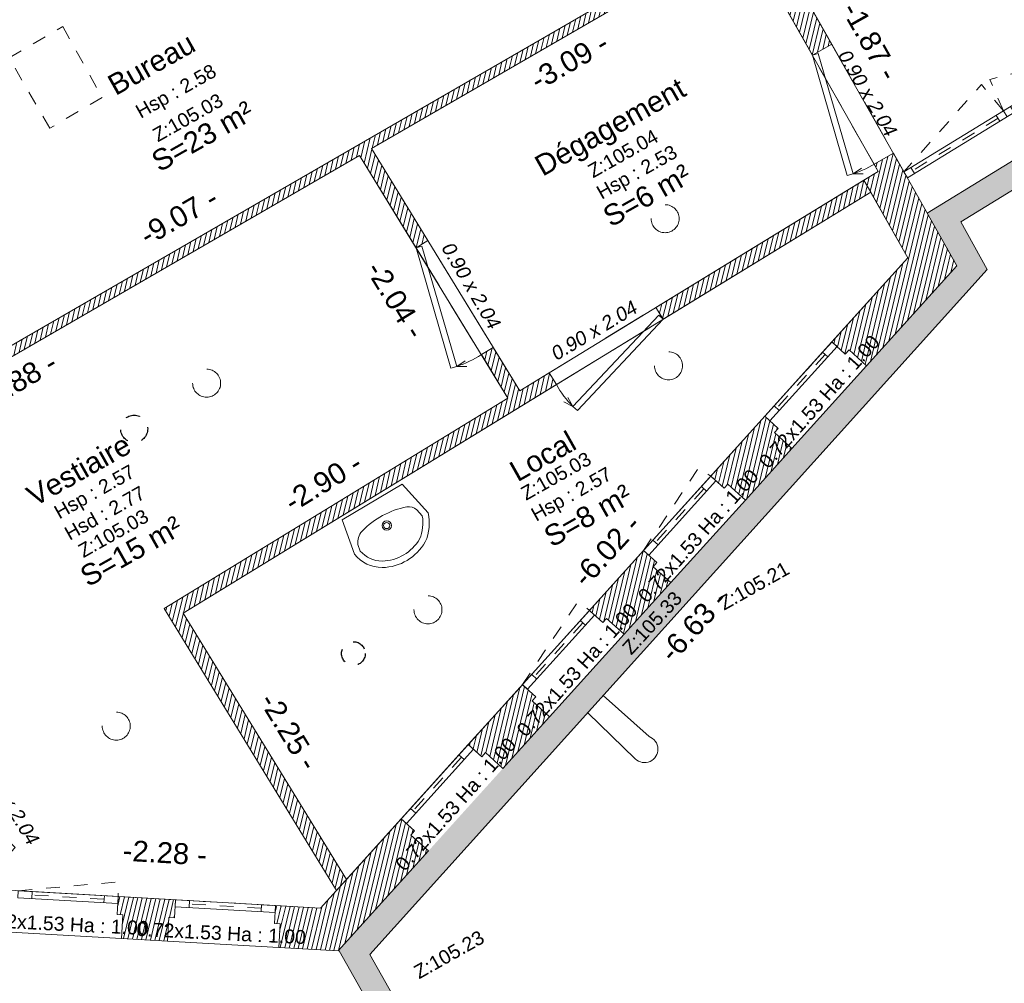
# Model space of a CAD drawing. Header units: metres. Extents: x 1525456 to 1525560, y 4222363 to 4222397.
# Tile 3 of 16: x 1525461 to 1525468, y 4222370 to 4222377. Entities that reach past the tile are written whole.
import ezdxf
from ezdxf.enums import TextEntityAlignment as Align

# ---------------------------------------------------------------- set-up
doc = ezdxf.new("R2010")
doc.units = ezdxf.units.M
doc.header["$LTSCALE"] = 0.1
doc.header["$PDMODE"] = 34
doc.header["$PDSIZE"] = 0.1
for name, pattern in [('ACAD_ISO07W100', [3, 0, -3]), ('BAZ_MUR-interrompu', [0.2, 0.05, -0.1, 0.05]), ('CACHE', [9.525, 6.35, -3.175]), ('CACHE2', [4.7625, 3.175, -1.5875])]:
    doc.linetypes.add(name, pattern=pattern)
doc.layers.get('0').update_dxf_attribs({"lineweight": 9})
doc.layers.get('Defpoints').update_dxf_attribs({"lineweight": 9})
doc.layers.add('0_Contours', color=6, linetype='Continuous', lineweight=9, plot=False)
for name, color, linetype, lineweight in [('0_Cotation', 142, 'CACHE2', 9), ('0_cotation surfaces', 152, 'Continuous', 9), ('Fenêtre', 39, 'Continuous', 9), ('Hauteur allège', 153, 'Continuous', 9), ('Mobilier', 251, 'Continuous', 9), ('Mur', 7, 'Continuous', 9), ('Mur-bas', 250, 'Continuous', 9), ('Mur-hachures', 254, 'Continuous', 9), ('Porte', 39, 'Continuous', 9), ('Poutre', 253, 'CACHE2', 9), ('Réseau_Divers', 11, 'Continuous', 9), ('Réseau_Eclairage_Symbole', 242, 'CACHE2', 9), ('Texte-Altitude', 115, 'Continuous', 9), ('Texte-hauteur', 112, 'CACHE', 9), ('Texte-Pièce', 166, 'Continuous', 9)]:
    doc.layers.add(name, color=color, linetype=linetype, lineweight=lineweight)
doc.layers.add('Réseau_Ventillation_clim_Symbole', color=143, linetype='Continuous')
doc.styles.add('ARIAL', font='arial.ttf')
doc.styles.add('BAZ_CALIBRI_LT', font='calibril.ttf')
doc.styles.add('BAZ_CALIBRI_LT_IT', font='arial.ttf', dxfattribs={"oblique": 9})
doc.styles.get("Standard").update_dxf_attribs({"font": 'arial.ttf'})
doc.dimstyles.new('Cotation', dxfattribs={"dimtxt": 0.18, "dimasz": 0.1, "dimexe": 0.18, "dimexo": 0.2, "dimgap": 0.09, "dimtad": 0, "dimzin": 0, "dimdsep": 46, "dimtxsty": 'ARIAL', "dimblk1": 'OBLIQUE', "dimblk2": 'OBLIQUE', "dimsah": 1, "dimcen": 0.09, "dimse1": 1, "dimse2": 1, "dimsd1": 1, "dimsd2": 1, "dimclrd": 252, "dimaunit": 2, "dimadec": 3, "dimazin": 0, "dimtfac": 1, "dimtix": 1, "dimtofl": 0, "dimtmove": 0, "dimatfit": 3, "dimldrblk": 'OBLIQUE', "dimfxl": 1, "dimtolj": 1, "dimtzin": 0, "dimarcsym": 0})
pattern_1 = [(76.5, (0, 0), (-0.03087274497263, 0.00741189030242), [])]

# ---------------------------------------------------------------- blocks, each defined once
blk = doc.blocks.new('*U122')
at = {"color": 0, "linetype": 'Continuous'}
blk.add_lwpolyline([(0.72, -0.05), (0, -0.05), (0, 0), (0.72, 0)], close=True, dxfattribs=at)
at = {"linetype": 'BAZ_MUR-interrompu', "ltscale": 2, "flags": 128}
blk.add_lwpolyline([(0.72, -0.05), (0.0076, -0.1546), (0, -0.05)], dxfattribs=at)
at = {"flags": 128}
blk.add_lwpolyline([(0.72, -0.05), (0, -0.05)], dxfattribs=at)
at = {"color": 0, "linetype": 'Continuous'}
for points in [[(0.1, 0), (0.1, -0.05)], [(0.62, 0), (0.62, -0.05)]]:
    blk.add_lwpolyline(points, dxfattribs=at)
at = {"color": 0, "linetype": 'ACAD_ISO07W100', "ltscale": 0.01}
blk.add_lwpolyline([(0.1, -0.025), (0.62, -0.025)], dxfattribs=at)
at = {"layer": 'Hauteur allège', "style": 'BAZ_CALIBRI_LT'}
blk.add_attdef('DIM', text='', height=0.1, rotation=180.45777, dxfattribs=at).set_placement((0.3788, 0.1202), align=Align.TOP_CENTER)
at = {"layer": 'Hauteur allège', "style": 'BAZ_CALIBRI_LT', "flags": 5}
for tag, p in [('HAUTEUR', (1.767, 0.1325)), ('ALLEGE', (1.7685, 0.0115))]:
    blk.add_attdef(tag, p, '', height=0.1, dxfattribs=at)
blk = doc.blocks.new('*U168')
at = {"color": 0, "linetype": 'Continuous'}
blk.add_lwpolyline([(0.72, -0.05), (0, -0.05), (0, 0), (0.72, 0)], close=True, dxfattribs=at)
at = {"linetype": 'BAZ_MUR-interrompu', "ltscale": 2, "flags": 128}
blk.add_lwpolyline([(0.72, -0.05), (0.1, -0.05), (0, -0.05)], dxfattribs=at)
at = {"flags": 128}
blk.add_lwpolyline([(0.72, -0.05), (0, -0.05)], dxfattribs=at)
at = {"color": 0, "linetype": 'Continuous'}
for points in [[(0.1, 0), (0.1, -0.05)], [(0.62, 0), (0.62, -0.05)]]:
    blk.add_lwpolyline(points, dxfattribs=at)
at = {"color": 0, "linetype": 'ACAD_ISO07W100', "ltscale": 0.01}
blk.add_lwpolyline([(0.1, -0.025), (0.62, -0.025)], dxfattribs=at)
at = {"layer": 'Hauteur allège', "style": 'BAZ_CALIBRI_LT'}
blk.add_attdef('DIM', text='', height=0.1, rotation=180.45777, dxfattribs=at).set_placement((0.3788, 0.1202), align=Align.TOP_CENTER)
at = {"layer": 'Hauteur allège', "style": 'BAZ_CALIBRI_LT', "flags": 5}
for tag, p in [('HAUTEUR', (1.767, 0.1325)), ('ALLEGE', (1.7685, 0.0115))]:
    blk.add_attdef(tag, p, '', height=0.1, dxfattribs=at)
blk = doc.blocks.new('*U172')
at = {"color": 0, "linetype": 'Continuous'}
blk.add_lwpolyline([(0.72, -0.05), (0, -0.05), (0, 0), (0.72, 0)], close=True, dxfattribs=at)
at = {"linetype": 'BAZ_MUR-interrompu', "ltscale": 2, "flags": 128}
blk.add_lwpolyline([(0.72, -0.05), (0.1, -0.05), (0, -0.05)], dxfattribs=at)
at = {"flags": 128}
blk.add_lwpolyline([(0.72, -0.05), (0, -0.05)], dxfattribs=at)
at = {"color": 0, "linetype": 'Continuous'}
for points in [[(0.1, 0), (0.1, -0.05)], [(0.62, 0), (0.62, -0.05)]]:
    blk.add_lwpolyline(points, dxfattribs=at)
at = {"color": 0, "linetype": 'ACAD_ISO07W100', "ltscale": 0.01}
blk.add_lwpolyline([(0.1, -0.025), (0.62, -0.025)], dxfattribs=at)
at = {"layer": 'Hauteur allège', "style": 'BAZ_CALIBRI_LT'}
blk.add_attdef('DIM', text='', height=0.1, rotation=180.45777, dxfattribs=at).set_placement((0.3788, 0.1202), align=Align.TOP_CENTER)
at = {"layer": 'Hauteur allège', "style": 'BAZ_CALIBRI_LT', "flags": 5}
for tag, p in [('HAUTEUR', (1.767, 0.1325)), ('ALLEGE', (1.7685, 0.0115))]:
    blk.add_attdef(tag, p, '', height=0.1, dxfattribs=at)
blk = doc.blocks.new('*U173')
at = {"color": 0, "linetype": 'Continuous'}
blk.add_lwpolyline([(0.72, -0.05), (0, -0.05), (0, 0), (0.72, 0)], close=True, dxfattribs=at)
at = {"linetype": 'BAZ_MUR-interrompu', "ltscale": 2, "flags": 128}
blk.add_lwpolyline([(0.72, -0.05), (0.0076, -0.1546), (0, -0.05)], dxfattribs=at)
at = {"flags": 128}
blk.add_lwpolyline([(0.72, -0.05), (0, -0.05)], dxfattribs=at)
at = {"color": 0, "linetype": 'Continuous'}
for points in [[(0.1, 0), (0.1, -0.05)], [(0.62, 0), (0.62, -0.05)]]:
    blk.add_lwpolyline(points, dxfattribs=at)
at = {"color": 0, "linetype": 'ACAD_ISO07W100', "ltscale": 0.01}
blk.add_lwpolyline([(0.1, -0.025), (0.62, -0.025)], dxfattribs=at)
at = {"layer": 'Hauteur allège', "style": 'BAZ_CALIBRI_LT'}
blk.add_attdef('DIM', text='', height=0.1, rotation=180.45777, dxfattribs=at).set_placement((0.3788, 0.1202), align=Align.TOP_CENTER)
at = {"layer": 'Hauteur allège', "style": 'BAZ_CALIBRI_LT', "flags": 5}
for tag, p in [('HAUTEUR', (1.767, 0.1325)), ('ALLEGE', (1.7685, 0.0115))]:
    blk.add_attdef(tag, p, '', height=0.1, dxfattribs=at)
blk = doc.blocks.new('*U174')
at = {"color": 0, "linetype": 'Continuous'}
blk.add_lwpolyline([(0.72, -0.05), (0, -0.05), (0, 0), (0.72, 0)], close=True, dxfattribs=at)
at = {"linetype": 'BAZ_MUR-interrompu', "ltscale": 2, "flags": 128}
blk.add_lwpolyline([(0.72, -0.05), (0.0076, -0.1546), (0, -0.05)], dxfattribs=at)
at = {"flags": 128}
blk.add_lwpolyline([(0.72, -0.05), (0, -0.05)], dxfattribs=at)
at = {"color": 0, "linetype": 'Continuous'}
for points in [[(0.1, 0), (0.1, -0.05)], [(0.62, 0), (0.62, -0.05)]]:
    blk.add_lwpolyline(points, dxfattribs=at)
at = {"color": 0, "linetype": 'ACAD_ISO07W100', "ltscale": 0.01}
blk.add_lwpolyline([(0.1, -0.025), (0.62, -0.025)], dxfattribs=at)
at = {"layer": 'Hauteur allège', "style": 'BAZ_CALIBRI_LT'}
blk.add_attdef('DIM', text='', height=0.1, rotation=180.45777, dxfattribs=at).set_placement((0.3788, 0.1202), align=Align.TOP_CENTER)
at = {"layer": 'Hauteur allège', "style": 'BAZ_CALIBRI_LT', "flags": 5}
for tag, p in [('HAUTEUR', (1.767, 0.1325)), ('ALLEGE', (1.7685, 0.0115))]:
    blk.add_attdef(tag, p, '', height=0.1, dxfattribs=at)
blk = doc.blocks.new('*U171')
at = {"color": 0, "linetype": 'Continuous'}
blk.add_lwpolyline([(0.72, -0.05), (0, -0.05), (0, 0), (0.72, 0)], close=True, dxfattribs=at)
at = {"linetype": 'BAZ_MUR-interrompu', "ltscale": 2, "flags": 128}
blk.add_lwpolyline([(0.72, -0.05), (0.1, -0.05), (0, -0.05)], dxfattribs=at)
at = {"flags": 128}
blk.add_lwpolyline([(0.72, -0.05), (0, -0.05)], dxfattribs=at)
at = {"color": 0, "linetype": 'Continuous'}
for points in [[(0.1, 0), (0.1, -0.05)], [(0.62, 0), (0.62, -0.05)]]:
    blk.add_lwpolyline(points, dxfattribs=at)
at = {"color": 0, "linetype": 'ACAD_ISO07W100', "ltscale": 0.01}
blk.add_lwpolyline([(0.1, -0.025), (0.62, -0.025)], dxfattribs=at)
at = {"layer": 'Hauteur allège', "style": 'BAZ_CALIBRI_LT'}
blk.add_attdef('DIM', text='', height=0.1, rotation=180.45777, dxfattribs=at).set_placement((0.3788, 0.1202), align=Align.TOP_CENTER)
at = {"layer": 'Hauteur allège', "style": 'BAZ_CALIBRI_LT', "flags": 5}
for tag, p in [('HAUTEUR', (1.767, 0.1325)), ('ALLEGE', (1.7685, 0.0115))]:
    blk.add_attdef(tag, p, '', height=0.1, dxfattribs=at)
blk = doc.blocks.new('*U175')
at = {"color": 0, "linetype": 'Continuous'}
blk.add_lwpolyline([(1.68, -0.05), (0, -0.05), (0, 0), (1.68, 0)], close=True, dxfattribs=at)
at = {"linetype": 'BAZ_MUR-interrompu', "ltscale": 0.5, "flags": 128}
for points in [[(0.84, -0.05), (0.8037, -0.2941), (0, -0.05)], [(0.84, -0.05), (0.8763, -0.2941), (1.68, -0.05)]]:
    blk.add_lwpolyline(points, dxfattribs=at)
at = {"color": 0, "linetype": 'Continuous'}
for points in [[(0.06, 0), (0.06, -0.05)], [(0.78, -0.05), (0.78, 0)], [(0.9, 0), (0.9, -0.05)], [(1.62, 0), (1.62, -0.05)]]:
    blk.add_lwpolyline(points, dxfattribs=at)
at = {"color": 0, "linetype": 'ACAD_ISO07W100', "ltscale": 0.01}
for points in [[(0.06, -0.025), (0.78, -0.025)], [(0.9, -0.025), (1.62, -0.025)]]:
    blk.add_lwpolyline(points, dxfattribs=at)
at = {"color": 0, "linetype": 'Continuous', "transparency": 33554559}
blk.add_lwpolyline([(0.84, -0.05), (0.84, 0)], dxfattribs=at)
blk = doc.blocks.new('*U26')
at = {"layer": 'Porte', "linetype": 'Continuous', "flags": 128}
for points in [[(0, 0), (0.8102, 0.2216)], [(0.8102, 0.2216), (0.821, 0.1823)], [(0.821, 0.1823), (0.0108, -0.0393)], [(0.821, 0.1823), (0.8189, 0.1142)], [(0.821, 0.1823), (0.8574, 0.1247)], [(0, 0), (0.0108, -0.0393)]]:
    blk.add_lwpolyline(points, dxfattribs=at)
at = {"layer": 'Porte', "linetype": 'Continuous'}
blk.add_arc((0.1385, 0.0189), 0.7017, 358.45281, 13.46178, dxfattribs=at)
at = {"layer": 'Hauteur allège', "oblique": 9}
blk.add_attdef('DIM', text='', height=0.1, rotation=0.99754, dxfattribs=at).set_placement((0.4994, 0.2716), align=Align.BOTTOM_CENTER)
at = {"layer": 'Hauteur allège', "oblique": 9, "flags": 1}
for tag, p in [('HAUTEUR', (0.9704, 0.2711)), ('LARGEUR', (0.8925, 0.1018))]:
    blk.add_attdef(tag, p, '', height=0.1, dxfattribs=at)
blk = doc.blocks.new('*U28')
at = {"layer": 'Porte', "linetype": 'Continuous', "flags": 128}
for points in [[(0, 0), (0.0115, 0.0421)], [(0, 0), (0.8681, -0.2374)], [(0.8796, -0.1953), (0.0115, 0.0421)], [(0.8796, -0.1953), (0.8774, -0.1224)], [(0.8796, -0.1953), (0.9186, -0.1336)], [(0.8681, -0.2374), (0.8796, -0.1953)]]:
    blk.add_lwpolyline(points, dxfattribs=at)
at = {"layer": 'Porte', "linetype": 'Continuous'}
blk.add_arc((0.1484, -0.0203), 0.7518, 346.53822, 1.54719, dxfattribs=at)
at = {"layer": 'Hauteur allège', "oblique": 9}
blk.add_attdef('DIM', text='', height=0.1, rotation=359.00246, dxfattribs=at).set_placement((0.4331, 0.1173), align=Align.BOTTOM_CENTER)
at = {"layer": 'Hauteur allège', "oblique": 9, "flags": 1}
for tag, p in [('LARGEUR', (0.9225, -0.2018)), ('HAUTEUR', (1.0004, -0.2711))]:
    blk.add_attdef(tag, p, '', height=0.1, dxfattribs=at)
blk = doc.blocks.new('*U27')
at = {"layer": 'Porte', "linetype": 'Continuous', "flags": 128}
for points in [[(0, 0), (0.0115, 0.0421)], [(0, 0), (0.8681, -0.2374)], [(0.8796, -0.1953), (0.0115, 0.0421)], [(0.8796, -0.1953), (0.8774, -0.1224)], [(0.8796, -0.1953), (0.9186, -0.1336)], [(0.8681, -0.2374), (0.8796, -0.1953)]]:
    blk.add_lwpolyline(points, dxfattribs=at)
at = {"layer": 'Porte', "linetype": 'Continuous'}
blk.add_arc((0.1484, -0.0203), 0.7518, 346.53822, 1.54719, dxfattribs=at)
at = {"layer": 'Hauteur allège', "oblique": 9}
blk.add_attdef('DIM', text='', height=0.1, rotation=359.00246, dxfattribs=at).set_placement((0.4331, 0.1173), align=Align.BOTTOM_CENTER)
at = {"layer": 'Hauteur allège', "oblique": 9, "flags": 1}
for tag, p in [('LARGEUR', (0.9225, -0.2018)), ('HAUTEUR', (1.0004, -0.2711))]:
    blk.add_attdef(tag, p, '', height=0.1, dxfattribs=at)
blk = doc.blocks.new('*U29')
at = {"layer": 'Porte', "linetype": 'Continuous', "flags": 128}
for points in [[(0, 0), (0.8681, 0.2374)], [(0.8681, 0.2374), (0.8796, 0.1953)], [(0.8796, 0.1953), (0.0115, -0.0421)], [(0.8796, 0.1953), (0.8774, 0.1224)], [(0.8796, 0.1953), (0.9186, 0.1336)], [(0, 0), (0.0115, -0.0421)]]:
    blk.add_lwpolyline(points, dxfattribs=at)
at = {"layer": 'Porte', "linetype": 'Continuous'}
blk.add_arc((0.1484, 0.0203), 0.7518, 358.45281, 13.46178, dxfattribs=at)
at = {"layer": 'Hauteur allège', "oblique": 9, "flags": 1}
for tag, p in [('HAUTEUR', (1.0004, 0.2711)), ('LARGEUR', (0.9225, 0.1018))]:
    blk.add_attdef(tag, p, '', height=0.1, dxfattribs=at)
at = {"layer": 'Hauteur allège', "oblique": 9}
blk.add_attdef('DIM', text='', height=0.1, rotation=179.44074, dxfattribs=at).set_placement((0.4702, -0.1112), align=Align.BOTTOM_CENTER)
blk = doc.blocks.new('lavabo_2')
for points in [[(0, 0.5004), (0, 0), (-0.2718, -0.0586, -0.159252), (-0.4416, 0.0662, -0.262025), (-0.4426, 0.4269, -0.225431), (-0.2596, 0.5496)], [(-0.2602, 0.5028), (-0.212, 0.4937, -0.233514), (-0.1439, 0.4176, -0.154882), (-0.1571, 0.0531, -0.24387), (-0.2117, 0.0014), (-0.2688, -0.0109, -0.146588), (-0.4027, 0.091, -0.259474), (-0.4027, 0.4039, -0.215463)]]:
    blk.add_lwpolyline(points, format="xyb", close=True)
for radius in [0.0343, 0.0224]:
    blk.add_circle((-0.1994, 0.245), radius)
blk = doc.blocks.new('*D42')
at = {"layer": 'Defpoints', "color": 0, "transparency": 16777216}
for p in [(1525466.1268, 4222377.554), (1525466.227, 4222377.3807), (1525458.3763, 4222372.8411)]:
    blk.add_point(p, dxfattribs=at)
at = {"layer": '0_Cotation', "color": 0, "transparency": 16777216, "insert": (1525462.2014, 4222375.2842), "char_height": 0.15, "attachment_point": 5, "rotation": 30.03828, "style": 'ARIAL'}
blk.add_mtext('\\A1;-9.07 -', dxfattribs=at)
blk = doc.blocks.new('_OBLIQUE')
at = {"color": 0, "linetype": 'ByBlock'}
blk.add_line((-0.5, -0.5), (0.5, 0.5), dxfattribs=at)
blk = doc.blocks.new('*D82')
at = {"layer": 'Defpoints', "color": 0, "transparency": 16777216}
for p in [(1525466.493, 4222377.2356), (1525467.6354, 4222375.7279), (1525467.4127, 4222375.6024)]:
    blk.add_point(p, dxfattribs=at)
at = {"layer": '0_Cotation', "color": 0, "transparency": 16777216, "insert": (1525467.1755, 4222376.5444), "char_height": 0.15, "attachment_point": 5, "rotation": 299.38743, "style": 'ARIAL'}
blk.add_mtext('\\A1;-1.87 -', dxfattribs=at)
blk = doc.blocks.new('*D83')
at = {"layer": 'Defpoints', "color": 0, "transparency": 16777216}
for p in [(1525466.2615, 4222377.3197), (1525466.3469, 4222377.1721), (1525463.587, 4222375.7732)]:
    blk.add_point(p, dxfattribs=at)
at = {"layer": '0_Cotation', "color": 0, "transparency": 16777216, "insert": (1525465.0096, 4222376.3988), "char_height": 0.15, "attachment_point": 5, "rotation": 30.03828, "style": 'ARIAL'}
blk.add_mtext('\\A1;-3.09 -', dxfattribs=at)
blk = doc.blocks.new('*D84')
at = {"layer": 'Defpoints', "color": 0, "transparency": 16777216}
for p in [(1525463.5004, 4222375.7232), (1525463.5874, 4222375.5726), (1525458.4114, 4222372.7805)]:
    blk.add_point(p, dxfattribs=at)
at = {"layer": '0_Cotation', "color": 0, "transparency": 16777216, "insert": (1525461.0429, 4222374.1013), "char_height": 0.15, "attachment_point": 5, "rotation": 30.03828, "style": 'ARIAL'}
blk.add_mtext('\\A1;-5.88 -', dxfattribs=at)
blk = doc.blocks.new('*D85')
at = {"layer": 'Defpoints', "color": 0, "transparency": 16777216}
for p in [(1525463.5004, 4222375.7232), (1525463.2285, 4222375.5568), (1525464.5677, 4222373.9789)]:
    blk.add_point(p, dxfattribs=at)
at = {"layer": '0_Cotation', "color": 0, "transparency": 16777216, "insert": (1525463.7621, 4222374.6846), "char_height": 0.15, "attachment_point": 5, "rotation": 301.46181, "style": 'ARIAL'}
blk.add_mtext('\\A1;-2.04 -', dxfattribs=at)
blk = doc.blocks.new('*D86')
at = {"layer": 'Defpoints', "color": 0, "transparency": 16777216}
for p in [(1525464.4748, 4222374.1308), (1525464.5677, 4222373.9789), (1525462.0961, 4222372.4665)]:
    blk.add_point(p, dxfattribs=at)
at = {"layer": '0_Cotation', "color": 0, "transparency": 16777216, "insert": (1525463.2389, 4222373.3746), "char_height": 0.15, "attachment_point": 5, "rotation": 31.46181, "style": 'ARIAL'}
blk.add_mtext('\\A1;-2.90 -', dxfattribs=at)
blk = doc.blocks.new('*D87')
at = {"layer": 'Defpoints', "color": 0, "transparency": 16777216}
for p in [(1525467.2976, 4222375.1189), (1525467.4441, 4222374.9865), (1525463.406, 4222370.5173)]:
    blk.add_point(p, dxfattribs=at)
at = {"layer": '0_Cotation', "color": 0, "transparency": 16777216, "insert": (1525465.2785, 4222372.8843), "char_height": 0.15, "attachment_point": 5, "rotation": 47.90052, "style": 'ARIAL'}
blk.add_mtext('\\A1;-6.02 -', dxfattribs=at)
blk = doc.blocks.new('*D88')
at = {"layer": 'Defpoints', "color": 0, "transparency": 16777216}
for p in [(1525462.4094, 4222372.541), (1525462.2336, 4222372.4334), (1525463.406, 4222370.5173)]:
    blk.add_point(p, dxfattribs=at)
at = {"layer": '0_Cotation', "color": 0, "transparency": 16777216, "insert": (1525462.9956, 4222371.5829), "char_height": 0.15, "attachment_point": 5, "rotation": 301.46181, "style": 'ARIAL'}
blk.add_mtext('\\A1;-2.25 -', dxfattribs=at)
blk = doc.blocks.new('*D89')
at = {"layer": 'Defpoints', "color": 0, "transparency": 16777216}
for p in [(1525463.2401, 4222370.6447), (1525460.9431, 4222370.4432), (1525463.221, 4222370.3126)]:
    blk.add_point(p, dxfattribs=at)
at = {"layer": '0_Cotation', "color": 0, "transparency": 16777216, "insert": (1525462.1011, 4222370.71), "char_height": 0.15, "attachment_point": 5, "rotation": 356.71983, "style": 'ARIAL'}
blk.add_mtext('\\A1;-2.28 -', dxfattribs=at)
blk = doc.blocks.new('*D100')
at = {"layer": 'Defpoints', "color": 0, "transparency": 16777216}
for p in [(1525463.5755, 4222369.9801), (1525466.7237, 4222364.7793), (1525466.5621, 4222364.6881)]:
    blk.add_point(p, dxfattribs=at)
at = {"layer": '0_Cotation', "color": 0, "transparency": 16777216, "insert": (1525465.2304, 4222367.4253), "char_height": 0.15, "attachment_point": 5, "rotation": 299.43902, "style": 'ARIAL'}
blk.add_mtext('\\A1;-6.08 -', dxfattribs=at)
blk = doc.blocks.new('*D106')
at = {"layer": 'Defpoints', "color": 0, "transparency": 16777216}
for p in [(1525468.948, 4222375.9323), (1525469.0235, 4222375.8089), (1525467.8247, 4222375.2449)]:
    blk.add_point(p, dxfattribs=at)
at = {"layer": '0_Cotation', "color": 0, "transparency": 16777216, "insert": (1525468.4618, 4222375.4652), "char_height": 0.15, "attachment_point": 5, "rotation": 31.46181, "style": 'ARIAL'}
blk.add_mtext('\\A1;-1.32 -', dxfattribs=at)
blk = doc.blocks.new('*D107')
at = {"layer": 'Defpoints', "color": 0, "transparency": 16777216}
for p in [(1525468.0146, 4222374.9021), (1525468.1226, 4222374.8047), (1525463.5755, 4222369.9801)]:
    blk.add_point(p, dxfattribs=at)
at = {"layer": '0_Cotation', "color": 0, "transparency": 16777216, "insert": (1525465.903, 4222372.3437), "char_height": 0.15, "attachment_point": 5, "rotation": 47.95253, "style": 'ARIAL'}
blk.add_mtext('\\A1;-6.63 -', dxfattribs=at)

msp = doc.modelspace()

# ---------------------------------------------------------------- hatches: boundary and pattern name
at = {"layer": 'Mur-hachures'}
h = msp.add_hatch(dxfattribs=at)
h.set_pattern_fill('ANSI31', color=256, scale=0.01, angle=31.5)
h.set_pattern_definition(pattern_1)
h.paths.add_polyline_path([(1525466.7577, 4222376.443), (1525465.4892, 4222378.6842), (1525464.9493, 4222378.5715), (1525464.9288, 4222378.6694), (1525464.968, 4222378.6775), (1525464.9557, 4222378.7363), (1525465.4525, 4222378.84), (1525465.623, 4222380.5268), (1525465.7822, 4222380.5108), (1525465.609, 4222378.7973), (1525466.8969, 4222376.5219)])
h = msp.add_hatch(dxfattribs=at)
h.set_pattern_fill('ANSI31', color=256, scale=0.01, angle=31.5)
h.set_pattern_definition(pattern_1)
h.paths.add_polyline_path([(1525466.7577, 4222376.443), (1525465.4892, 4222378.6842), (1525464.9493, 4222378.5715), (1525464.9288, 4222378.6694), (1525464.968, 4222378.6775), (1525464.9557, 4222378.7363), (1525465.4525, 4222378.84), (1525465.623, 4222380.5268), (1525465.7822, 4222380.5108), (1525465.609, 4222378.7973), (1525466.8969, 4222376.5219)])
h = msp.add_hatch(dxfattribs=at)
h.set_pattern_fill('ANSI31', color=256, scale=0.01, angle=31.5)
h.set_pattern_definition(pattern_1)
h.paths.add_polyline_path([(1525463.406, 4222370.5173), (1525462.2336, 4222372.4334), (1525464.9164, 4222374.075), (1525464.8642, 4222374.1603), (1525464.653, 4222374.0311), (1525464.4622, 4222374.3429), (1525464.3769, 4222374.2907), (1525464.5677, 4222373.9789), (1525462.0961, 4222372.4665), (1525463.3361, 4222370.44)], flags=16)
h.paths.add_polyline_path([(1525458.4114, 4222372.7805), (1525458.3763, 4222372.8411), (1525466.227, 4222377.3807), (1525466.2615, 4222377.3197), (1525463.587, 4222375.7732), (1525463.9925, 4222375.1106), (1525463.9072, 4222375.0584), (1525463.5004, 4222375.7232)])
at = {"layer": 'Mur-hachures', "true_color": 0xe8e8e8}
h = msp.add_hatch(color=254, dxfattribs=at)
h.dxf.hatch_style = 1
h.paths.add_polyline_path([(1525473.0858, 4222375.683), (1525470.2074, 4222374.0469), (1525469.8548, 4222374.6782), (1525469.4646, 4222375.3766), (1525469.0138, 4222376.1835), (1525467.5837, 4222375.3084), (1525467.7977, 4222374.9303), (1525467.1473, 4222374.2105), (1525463.9963, 4222370.7232), (1525463.3519, 4222370.01), (1525466.4942, 4222364.4422), (1525471.156, 4222367.1004), (1525472.7259, 4222364.3192), (1525477.9095, 4222367.2815)])
h.paths.add_polyline_path([(1525473.0194, 4222375.4372), (1525477.6636, 4222367.3483), (1525472.7937, 4222364.5652), (1525471.2238, 4222367.3463), (1525466.5621, 4222364.6881), (1525463.5755, 4222369.9801), (1525468.0146, 4222374.9021), (1525467.8247, 4222375.2449), (1525468.948, 4222375.9323), (1525470.1387, 4222373.8008)], flags=16)
at = {"layer": 'Mur-hachures'}
h = msp.add_hatch(dxfattribs=at)
h.set_pattern_fill('ANSI31', color=256, scale=0.01, angle=31.5)
h.set_pattern_definition(pattern_1)
h.paths.add_polyline_path([(1525467.3402, 4222375.7386), (1525467.201, 4222375.6598), (1525467.2302, 4222375.608), (1525467.1278, 4222375.5454), (1525467.4441, 4222374.9865), (1525466.8979, 4222374.3819), (1525466.9943, 4222374.2948), (1525467.0211, 4222374.3245), (1525467.1473, 4222374.2105), (1525467.7977, 4222374.9303)])
h = msp.add_hatch(dxfattribs=at)
h.set_pattern_fill('ANSI31', color=256, scale=0.01, angle=31.5)
h.set_pattern_definition(pattern_1)
h.paths.add_polyline_path([(1525467.1772, 4222375.4582), (1525465.6841, 4222374.5447), (1525465.6319, 4222374.63), (1525467.1278, 4222375.5454)])
h = msp.add_hatch(dxfattribs=at)
h.set_pattern_fill('ANSI31', color=256, scale=0.01, angle=31.5)
h.set_pattern_definition(pattern_1)
h.paths.add_polyline_path([(1525463.406, 4222370.5173), (1525462.2336, 4222372.4334), (1525464.9164, 4222374.075), (1525464.8642, 4222374.1603), (1525464.653, 4222374.0311), (1525464.4622, 4222374.3429), (1525464.3769, 4222374.2907), (1525464.5677, 4222373.9789), (1525462.0961, 4222372.4665), (1525463.3361, 4222370.44)], flags=16)
h.paths.add_polyline_path([(1525463.8005, 4222370.954), (1525463.897, 4222370.8668), (1525463.8702, 4222370.8371), (1525463.9963, 4222370.7232), (1525463.3473, 4222370.0049), (1525462.9195, 4222370.0294), (1525462.9292, 4222370.1991), (1525462.8893, 4222370.2014), (1525462.8967, 4222370.3312), (1525463.221, 4222370.3126)])
h = msp.add_hatch(dxfattribs=at)
h.set_pattern_fill('ANSI31', color=256, scale=0.01, angle=31.5)
h.set_pattern_definition(pattern_1)
h.paths.add_polyline_path([(1525466.0263, 4222373.4173), (1525466.1228, 4222373.3302), (1525466.1496, 4222373.3599), (1525466.2757, 4222373.2459), (1525466.6109, 4222373.6169), (1525466.4848, 4222373.7309), (1525466.5116, 4222373.7605), (1525466.4152, 4222373.8477)], flags=17)
h = msp.add_hatch(dxfattribs=at)
h.set_pattern_fill('ANSI31', color=256, scale=0.01, angle=31.5)
h.set_pattern_definition(pattern_1)
h.paths.add_polyline_path([(1525465.5436, 4222372.8831), (1525465.1548, 4222372.4528), (1525465.2512, 4222372.3656), (1525465.2781, 4222372.3953), (1525465.4042, 4222372.2813), (1525465.7394, 4222372.6523), (1525465.6133, 4222372.7663), (1525465.6401, 4222372.796)], flags=17)
h = msp.add_hatch(dxfattribs=at)
h.set_pattern_fill('ANSI31', color=256, scale=0.01, angle=31.5)
h.set_pattern_definition(pattern_1)
h.paths.add_polyline_path([(1525464.5326, 4222371.3167), (1525464.8679, 4222371.6877), (1525464.7417, 4222371.8017), (1525464.7685, 4222371.8314), (1525464.6721, 4222371.9185), (1525464.2832, 4222371.4882), (1525464.3797, 4222371.401), (1525464.4065, 4222371.4307)])
h = msp.add_hatch(dxfattribs=at)
h.set_pattern_fill('ANSI31', color=256, scale=0.01, angle=31.5)
h.set_pattern_definition(pattern_1)
h.paths.add_polyline_path([(1525462.1779, 4222370.3724), (1525461.7659, 4222370.396), (1525461.7585, 4222370.2662), (1525461.7984, 4222370.2639), (1525461.7887, 4222370.0942), (1525462.1208, 4222370.0752), (1525462.1305, 4222370.2449), (1525462.1704, 4222370.2426)])

# ---------------------------------------------------------------- linework, layer by layer
at = {"layer": '0_Contours', "flags": 128}
for points in [[(1525470.6074, 4222379.6147), (1525470.8412, 4222379.2074), (1525471.3137, 4222378.3846), (1525468.6414, 4222376.8503), (1525468.8479, 4222376.4806), (1525467.4149, 4222375.6038), (1525466.493, 4222377.2356)], [(1525458.3763, 4222372.8411), (1525457.6529, 4222374.1053), (1525459.3001, 4222377.3919), (1525465.4892, 4222378.6842), (1525466.227, 4222377.3807)], [(1525463.587, 4222375.7732), (1525466.2615, 4222377.3197), (1525467.2302, 4222375.608), (1525464.653, 4222374.0311)], [(1525458.4114, 4222372.7805), (1525463.5004, 4222375.7232), (1525464.5677, 4222373.9789), (1525462.0961, 4222372.4665), (1525463.3361, 4222370.44), (1525463.221, 4222370.3126), (1525460.9431, 4222370.4432), (1525460.4298, 4222371.3401), (1525459.7952, 4222372.449), (1525458.8954, 4222371.9341)], [(1525462.2336, 4222372.4334), (1525467.1772, 4222375.4582), (1525467.4441, 4222374.9865), (1525463.406, 4222370.5173)]]:
    msp.add_lwpolyline(points, close=True, dxfattribs=at)
at = {"layer": 'Mur'}
for p, q in [((1525460.99, 4222370.14), (1525461.7887, 4222370.0942)), ((1525462.1208, 4222370.0752), (1525462.9195, 4222370.0294))]:
    msp.add_line(p, q, dxfattribs=at)
at = {"layer": 'Mur', "flags": 128}
for points in [[(1525466.7577, 4222376.443), (1525465.4892, 4222378.6842), (1525464.9493, 4222378.5715), (1525464.9288, 4222378.6694), (1525464.968, 4222378.6775), (1525464.9557, 4222378.7363), (1525465.4525, 4222378.84), (1525465.623, 4222380.5268), (1525465.7822, 4222380.5108), (1525465.609, 4222378.7973), (1525466.8969, 4222376.5219)], [(1525458.4114, 4222372.7805), (1525458.3763, 4222372.8411), (1525466.227, 4222377.3807), (1525466.2615, 4222377.3197), (1525463.587, 4222375.7732), (1525463.9925, 4222375.1106), (1525463.9072, 4222375.0584), (1525463.5004, 4222375.7232)], [(1525467.1772, 4222375.4582), (1525465.6841, 4222374.5447), (1525465.6319, 4222374.63), (1525467.1278, 4222375.5454)], [(1525463.406, 4222370.5173), (1525462.2336, 4222372.4334), (1525464.9164, 4222374.075), (1525464.8642, 4222374.1603), (1525464.653, 4222374.0311), (1525464.4622, 4222374.3429), (1525464.3769, 4222374.2907), (1525464.5677, 4222373.9789), (1525462.0961, 4222372.4665), (1525463.3361, 4222370.44)]]:
    msp.add_lwpolyline(points, close=True, dxfattribs=at)
for points in [[(1525467.5837, 4222375.3084), (1525469.0138, 4222376.1835)], [(1525467.3402, 4222375.7386), (1525467.201, 4222375.6598), (1525467.2302, 4222375.608), (1525467.1278, 4222375.5454), (1525467.4441, 4222374.9865), (1525466.8979, 4222374.3819), (1525466.9943, 4222374.2948), (1525467.0211, 4222374.3245), (1525467.1473, 4222374.2105), (1525467.7977, 4222374.9303), (1525467.3402, 4222375.7386)], [(1525466.6109, 4222373.6169), (1525467.1473, 4222374.2105)], [(1525466.0263, 4222373.4173), (1525466.1228, 4222373.3302), (1525466.1496, 4222373.3599), (1525466.2757, 4222373.2459), (1525466.6109, 4222373.6169), (1525466.4848, 4222373.7309), (1525466.5116, 4222373.7605), (1525466.4152, 4222373.8477), (1525466.0263, 4222373.4173)], [(1525465.7394, 4222372.6523), (1525466.2757, 4222373.2459)], [(1525465.5436, 4222372.8831), (1525465.1548, 4222372.4528), (1525465.2512, 4222372.3656), (1525465.2781, 4222372.3953), (1525465.4042, 4222372.2813), (1525465.7394, 4222372.6523), (1525465.6133, 4222372.7663), (1525465.6401, 4222372.796), (1525465.5436, 4222372.8831)], [(1525464.8679, 4222371.6877), (1525465.4042, 4222372.2813)], [(1525464.5326, 4222371.3167), (1525464.8679, 4222371.6877), (1525464.7417, 4222371.8017), (1525464.7685, 4222371.8314), (1525464.6721, 4222371.9185), (1525464.2832, 4222371.4882), (1525464.3797, 4222371.401), (1525464.4065, 4222371.4307), (1525464.5326, 4222371.3167)], [(1525463.8005, 4222370.954), (1525463.897, 4222370.8668), (1525463.8702, 4222370.8371), (1525463.9963, 4222370.7232), (1525463.3473, 4222370.0049), (1525462.9195, 4222370.0294), (1525462.9292, 4222370.1991), (1525462.8893, 4222370.2014), (1525462.8967, 4222370.3312), (1525463.221, 4222370.3126), (1525463.8005, 4222370.954)], [(1525462.1779, 4222370.3724), (1525461.7659, 4222370.396), (1525461.7585, 4222370.2662), (1525461.7984, 4222370.2639), (1525461.7887, 4222370.0942), (1525462.1208, 4222370.0752), (1525462.1305, 4222370.2449), (1525462.1704, 4222370.2426), (1525462.1779, 4222370.3724)]]:
    msp.add_lwpolyline(points, dxfattribs=at)
at = {"layer": 'Mur-bas', "flags": 128}
msp.add_lwpolyline([(1525473.0186, 4222375.4368), (1525470.1387, 4222373.8008), (1525468.948, 4222375.9323), (1525467.8247, 4222375.2449), (1525468.0146, 4222374.9021), (1525463.5755, 4222369.9801), (1525466.5621, 4222364.6881), (1525471.2238, 4222367.3463), (1525472.7937, 4222364.5652), (1525477.6636, 4222367.3483), (1525473.0194, 4222375.4372)], close=True, dxfattribs=at)
msp.add_lwpolyline([(1525463.355, 4222370.0044), (1525466.4942, 4222364.4422), (1525471.156, 4222367.1004), (1525472.7259, 4222364.3192), (1525477.9095, 4222367.2815), (1525473.0858, 4222375.683)], dxfattribs=at)
at = {"layer": 'Poutre', "flags": 128}
for points in [[(1525466.8969, 4222376.5219), (1525467.3402, 4222375.7386)], [(1525467.201, 4222375.6598), (1525466.7577, 4222376.443)], [(1525463.9072, 4222375.0584), (1525464.3769, 4222374.2907)], [(1525463.9925, 4222375.1106), (1525464.4622, 4222374.3429)], [(1525464.8642, 4222374.1603), (1525465.6319, 4222374.63)], [(1525464.9164, 4222374.075), (1525465.6841, 4222374.5447)]]:
    msp.add_lwpolyline(points, dxfattribs=at)
at = {"layer": 'Réseau_Divers', "flags": 128}
msp.add_lwpolyline([(1525465.1417, 4222371.7167), (1525465.4842, 4222371.385, 1.244275), (1525465.5827, 4222371.5449), (1525465.2541, 4222371.8413)], format="xyb", dxfattribs=at)
at = {"layer": 'Réseau_Eclairage_Symbole', "ltscale": 0.3}
msp.add_lwpolyline([(1525461.2731, 4222375.9178), (1525460.981, 4222376.4247), (1525461.3669, 4222376.6485), (1525461.6499, 4222376.1391)], close=True, dxfattribs=at)
at = {"layer": 'Réseau_Eclairage_Symbole'}
for centre in [(1525465.6986, 4222375.268), (1525465.723, 4222374.2106), (1525462.4012, 4222374.0857), (1525463.9931, 4222372.4569), (1525461.7515, 4222371.6206)]:
    msp.add_circle(centre, 0.1008, dxfattribs=at)
at = {"layer": 'Réseau_Ventillation_clim_Symbole', "linetype": 'CACHE2', "ltscale": 0.3}
for centre, radius in [((1525461.8802, 4222373.7577), 0.0975), ((1525463.4569, 4222372.1423), 0.0851)]:
    msp.add_circle(centre, radius, dxfattribs=at)

# ---------------------------------------------------------------- block references
at = {"layer": 'Fenêtre', "rotation": 211.4618126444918}
msp.add_blockref('*U175', (1525468.874, 4222376.438), dxfattribs=at)
at = {"layer": 'Fenêtre'}
ref = msp.add_blockref('*U171', (1525466.935, 4222374.3484), dxfattribs=dict(at, rotation=227.9005180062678))
ref.add_attrib('DIM', '0.72x1.53 Ha : 1.00', (1525466.4398, 4222373.4647), dxfattribs={"layer": 'Hauteur allège', "height": 0.1, "rotation": 48.35829, "style": 'BAZ_CALIBRI_LT_IT'})
ref = msp.add_blockref('*U174', (1525466.0634, 4222373.3838), dxfattribs=dict(at, rotation=227.9005180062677))
ref.add_attrib('DIM', '0.72x1.53 Ha : 1.00', (1525465.5683, 4222372.5002), dxfattribs={"layer": 'Hauteur allège', "height": 0.1, "rotation": 48.35829, "style": 'BAZ_CALIBRI_LT_IT'})
ref = msp.add_blockref('*U173', (1525465.1919, 4222372.4193), dxfattribs=dict(at, rotation=227.9005180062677))
ref.add_attrib('DIM', '0.72x1.53 Ha : 1.00', (1525464.6967, 4222371.5356), dxfattribs={"layer": 'Hauteur allège', "height": 0.1, "rotation": 48.35829, "style": 'BAZ_CALIBRI_LT_IT'})
ref = msp.add_blockref('*U172', (1525464.3203, 4222371.4547), dxfattribs=dict(at, rotation=227.9005180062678))
ref.add_attrib('DIM', '0.72x1.53 Ha : 1.00', (1525463.8252, 4222370.571), dxfattribs={"layer": 'Hauteur allège', "height": 0.1, "rotation": 48.35829, "style": 'BAZ_CALIBRI_LT_IT'})
ref = msp.add_blockref('*U122', (1525461.763, 4222370.3461), dxfattribs=dict(at, rotation=176.7198295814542))
ref.add_attrib('DIM', '0.72x1.53 Ha : 1.00', (1525460.7641, 4222370.178), dxfattribs={"layer": 'Hauteur allège', "height": 0.1, "rotation": 357.1776, "style": 'BAZ_CALIBRI_LT_IT'})
ref = msp.add_blockref('*U168', (1525462.8938, 4222370.2813), dxfattribs=dict(at, rotation=176.7198295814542))
ref.add_attrib('DIM', '0.72x1.53 Ha : 1.00', (1525461.8949, 4222370.1131), dxfattribs={"layer": 'Hauteur allège', "height": 0.1, "rotation": 357.1776, "style": 'BAZ_CALIBRI_LT_IT'})
at = {"layer": 'Mobilier', "rotation": 120.5666640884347}
msp.add_blockref('lavabo_2', (1525463.8064, 4222373.3586), dxfattribs=at)
at = {"layer": 'Porte'}
for name, p, rotation, values in [('*U27', (1525466.7577, 4222376.443), 301.4618126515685, {'DIM': '0.90 x 2.04'}), ('*U28', (1525463.9072, 4222375.0584), 301.4618126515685, {'DIM': '0.90 x 2.04'}), ('*U29', (1525465.6841, 4222374.5447), 211.4618126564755, {'DIM': '0.90 x 2.04'}), ('*U26', (1525460.4298, 4222371.3401), 299.7802807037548, {'DIM': '0.84 x 2.04'})]:
    msp.add_blockref(name, p, dxfattribs=dict(at, rotation=rotation)).add_auto_attribs(values)

# ---------------------------------------------------------------- texts
at = {"layer": '0_cotation surfaces', "char_height": 0.15, "width": 2.633718, "attachment_point": 2, "rotation": 29.44197, "style": 'ARIAL'}
for s, insert in [('S=23 m²', (1525462.3346, 4222375.9265)), ('S=6 m²', (1525465.5309, 4222375.5012)), ('S=8 m²', (1525465.106, 4222373.1999)), ('S=15 m²', (1525461.8212, 4222372.944))]:
    msp.add_mtext(s, dxfattribs=dict(at, insert=insert))
at = {"layer": 'Texte-Altitude', "char_height": 0.1, "width": 0.547261, "attachment_point": 2}
for s, insert, rotation in [('Z:105.03', (1525462.2413, 4222376.0389), 29.44193), ('Z:105.04', (1525465.3711, 4222375.7798), 29.44193), ('Z:105.03', (1525464.8893, 4222373.4622), 29.44193), ('Z:105.03', (1525461.7057, 4222373.0499), 29.44193), ('Z:105.21', (1525466.3138, 4222372.6725), 29.44193), ('Z:105.33', (1525465.5684, 4222372.3969), 47.36694), ('Z:105.23', (1525464.1198, 4222370.0225), 29.44193)]:
    msp.add_mtext(s, dxfattribs=dict(at, insert=insert, rotation=rotation))
at = {"layer": 'Texte-hauteur', "char_height": 0.1, "width": 0.638388, "attachment_point": 2, "rotation": 29.44193}
for s, insert in [('Hsp : 2.58', (1525462.1553, 4222376.2291)), ('Hsp : 2.53', (1525465.4702, 4222375.6468)), ('Hsp : 2.57', (1525461.5694, 4222373.349)), ('Hsp : 2.57', (1525464.9993, 4222373.3324)), ('Hsd : 2.77', (1525461.6443, 4222373.1957))]:
    msp.add_mtext(s, dxfattribs=dict(at, insert=insert))
at = {"layer": 'Texte-Pièce', "char_height": 0.15, "attachment_point": 2, "rotation": 29.44193}
for s, insert, width in [('Bureau', (1525461.9671, 4222376.4458), 1.927835), ('Dégagement', (1525465.2663, 4222375.9941), 1.310188), ('Local', (1525464.7816, 4222373.6259), 1.310188), ('Vestiaire', (1525461.4445, 4222373.5257), 1.310188)]:
    msp.add_mtext(s, dxfattribs=dict(at, insert=insert, width=width))

# ---------------------------------------------------------------- dimensions: what is measured, and where the dimension line sits
at = {"layer": '0_Cotation'}
for p1, p2, distance, picture, middle in [((1525458.3763, 4222372.8411), (1525466.227, 4222377.3807), 0.2002, '*D42', (1525462.2014, 4222375.2842)), ((1525463.587, 4222375.7732), (1525466.2615, 4222377.3197), -0.1706, '*D83', (1525465.0096, 4222376.3988)), ((1525466.493, 4222377.2356), (1525467.4127, 4222375.6024), 0.2556, '*D82', (1525467.1755, 4222376.5444)), ((1525467.8247, 4222375.2449), (1525468.948, 4222375.9323), -0.1446, '*D106', (1525468.4618, 4222375.4652)), ((1525458.4114, 4222372.7805), (1525463.5004, 4222375.7232), -0.1739, '*D84', (1525461.0429, 4222374.1013)), ((1525464.5677, 4222373.9789), (1525463.5004, 4222375.7232), 0.3188, '*D85', (1525463.7621, 4222374.6846)), ((1525463.406, 4222370.5173), (1525467.4441, 4222374.9865), 0.1975, '*D87', (1525465.2785, 4222372.8843)), ((1525463.5755, 4222369.9801), (1525468.0146, 4222374.9021), -0.1454, '*D107', (1525465.903, 4222372.3437)), ((1525462.0961, 4222372.4665), (1525464.5677, 4222373.9789), 0.1781, '*D86', (1525463.2389, 4222373.3746)), ((1525463.406, 4222370.5173), (1525462.2336, 4222372.4334), -0.2061, '*D88', (1525462.9956, 4222371.5829)), ((1525460.9431, 4222370.4432), (1525463.221, 4222370.3126), 0.3326, '*D89', (1525462.1011, 4222370.71)), ((1525463.5755, 4222369.9801), (1525466.5621, 4222364.6881), 0.1856, '*D100', (1525465.2304, 4222367.4253))]:
    dim = msp.add_aligned_dim(p1=p1, p2=p2, distance=distance, dimstyle='Cotation', override={"dimtxt": 0.15, "dimpost": '-<> -', "dimtmove": 2}, dxfattribs=at)
    dim.commit()
    dim.dimension.update_dxf_attribs({"geometry": picture, "text_midpoint": middle})

doc.saveas('drawing.dxf')
